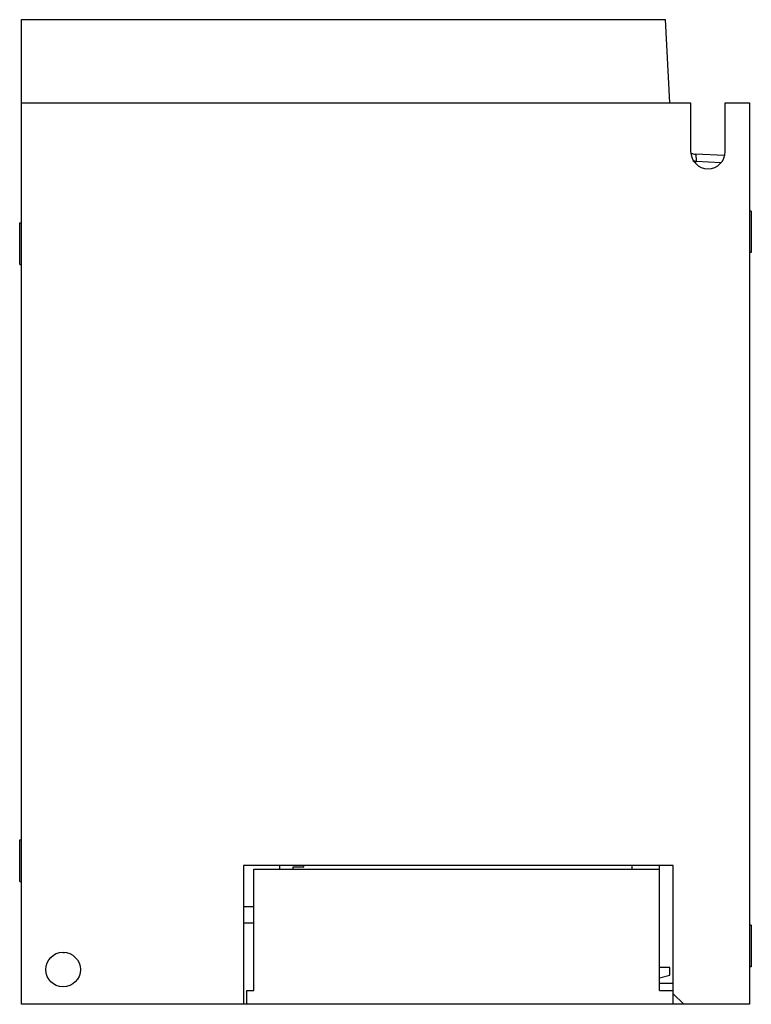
# Model space of a CAD drawing. Header units: millimetres. Extents: x 16 to 121, y 24 to 166.
import ezdxf

# ---------------------------------------------------------------- set-up
doc = ezdxf.new("R2010")
doc.units = ezdxf.units.MM
doc.header["$LTSCALE"] = 12.294397
doc.layers.add('_1', color=7, linetype='CONTINUOUS')

msp = doc.modelspace()

# ---------------------------------------------------------------- linework, layer by layer
at = {"layer": '_1', "color": 7, "linetype": 'Continuous'}
for p, q in [((16.03, 23.77), (16.03, 165.77)), ((16.03, 165.77), (108.9, 165.77)), ((109.53, 153.77), (108.9, 165.77)), ((16.03, 153.77), (112.53, 153.77)), ((112.53, 153.77), (112.53, 146.77)), ((117.53, 146.77), (117.53, 153.77)), ((117.53, 153.77), (121.03, 153.77)), ((121.03, 153.77), (121.03, 23.77)), ((113.28, 146.38), (113.33, 145.37)), ((117.36, 146.16), (113.28, 146.38)), ((113.32, 145.37), (113.19, 145.19)), ((113.32, 145.37), (116.86, 145.18)), ((121.28, 138.17), (121.03, 138.17)), ((121.28, 138.17), (121.28, 132.17)), ((15.78, 130.47), (15.78, 136.47)), ((15.78, 136.47), (16.03, 136.47)), ((121.28, 132.17), (121.03, 132.17)), ((15.78, 130.47), (16.03, 130.47)), ((15.78, 41.47), (15.78, 47.47)), ((15.78, 47.47), (16.03, 47.47)), ((110.03, 43.77), (48.03, 43.77)), ((48.03, 43.77), (48.03, 23.77)), ((49.53, 43.27), (108.03, 43.27)), ((49.53, 25.77), (49.53, 43.27)), ((53.23, 43.77), (53.23, 43.27)), ((55.23, 43.57), (56.73, 43.57)), ((55.23, 43.27), (55.23, 43.57)), ((56.73, 43.57), (56.73, 43.77)), ((104.03, 43.77), (104.03, 43.27)), ((108.03, 25.77), (108.03, 43.77)), ((110.03, 23.77), (110.03, 43.77)), ((15.78, 41.47), (16.03, 41.47)), ((48.03, 37.88), (49.53, 37.88)), ((48.03, 35.52), (49.53, 35.52)), ((121.28, 35.17), (121.03, 35.17)), ((121.28, 35.17), (121.28, 29.17)), ((22.03, 31.24), (22.26, 31.23)), ((109.53, 29.07), (108.03, 29.07)), ((109.53, 27.97), (109.53, 29.07)), ((121.28, 29.17), (121.03, 29.17)), ((108.03, 27.57), (109.53, 27.97)), ((48.53, 25.77), (49.53, 25.77)), ((48.53, 23.77), (48.53, 25.77)), ((110.03, 26.77), (108.03, 26.77)), ((108.03, 25.77), (110.03, 25.77)), ((110.03, 25.27), (111.53, 23.77)), ((121.03, 23.77), (16.03, 23.77))]:
    msp.add_line(p, q, dxfattribs=at)
msp.add_circle((22.03, 28.77), 2.5, dxfattribs=at)
msp.add_arc((115.03, 146.77), 2.5, 180, 360, dxfattribs=at)
for centre, major_axis, ratio, start_param, end_param in [((113.47, 150.14), (-0.2, 3.76), 0.996162, -3.443668, -3.246112), ((113.52, 149.13), (0.2, -3.76), 0.996162, -0.234843, -0.10452), ((113.53, 149.13), (2.15, 3.1), 0.994767, -2.714889, -2.590686)]:
    msp.add_ellipse(centre, major_axis=major_axis, ratio=ratio, start_param=start_param, end_param=end_param, dxfattribs=at)

doc.saveas('drawing.dxf')
